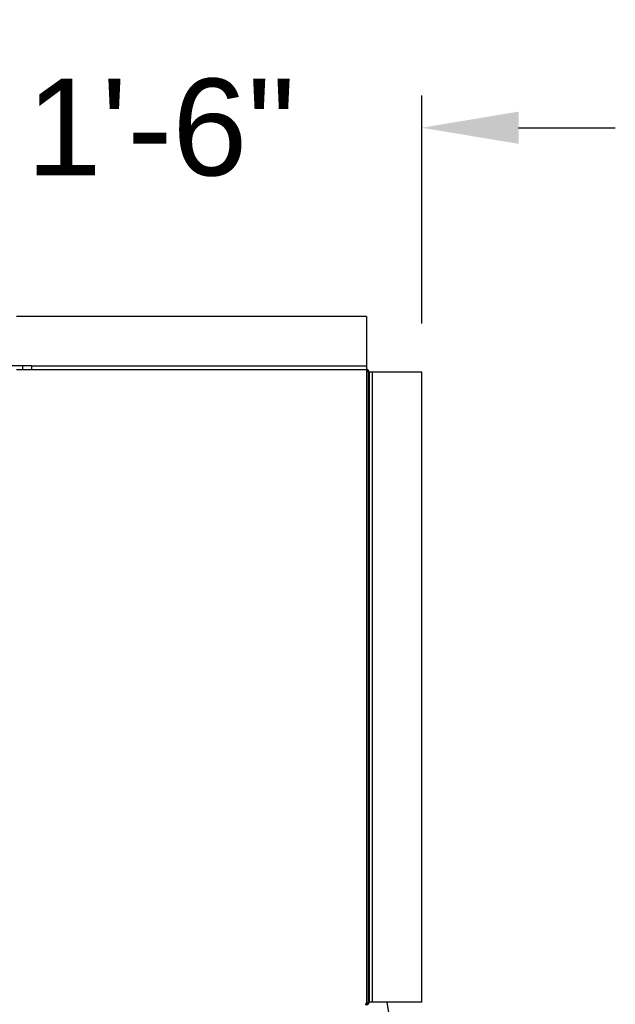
# Model space of a CAD drawing. Header units: inches. Extents: x 170 to 312, y 215 to 248.
# Tile 120 of 256: x 181.27 to 181.847, y 244.3 to 245.253. Entities that reach past the tile are written whole.
import ezdxf
from ezdxf import colors
from ezdxf.entities.mleader import LeaderData, LeaderLine
from ezdxf.math import Vec2, Vec3

# ---------------------------------------------------------------- set-up
doc = ezdxf.new("R2010")
doc.units = ezdxf.units.IN
doc.header["$LTSCALE"] = 0.25
doc.header["$MEASUREMENT"] = 0
doc.layers.add('ANNOTATIONS', color=1, linetype='Continuous')
doc.layers.add('MOTOR RH', color=7, linetype='Continuous')
doc.styles.add('ARIAL', font='arial.ttf', dxfattribs={"height": 0.09375})
doc.dimstyles.new('STANDARD$0', dxfattribs={"dimtxt": 0.09375, "dimasz": 0.09375, "dimexe": 0.03125, "dimexo": 0.046875, "dimgap": 0.09, "dimtad": 0, "dimtih": 1, "dimtoh": 1, "dimdec": 4, "dimzin": 0, "dimdsep": 46, "dimtxsty": 'ARIAL', "dimcen": 0.09, "dimadec": 0, "dimazin": 0, "dimtfac": 1, "dimtdec": 4, "dimtofl": 0, "dimtmove": 0, "dimatfit": 1, "dimfxl": 1, "dimtolj": 1, "dimtzin": 0, "dimarcsym": 0})

# ---------------------------------------------------------------- blocks, each defined once
blk = doc.blocks.new('*D17')
at = {"layer": 'ANNOTATIONS', "color": 0, "lineweight": -2, "transparency": 16777216}
for p, q in [((181.15405, 244.34687), (181.15405, 245.18007)), ((181.65999, 244.95903), (181.65999, 245.18007)), ((181.0603, 245.14882), (180.96655, 245.14882)), ((181.75374, 245.14882), (181.84749, 245.14882))]:
    blk.add_line(p, q, dxfattribs=at)
at = {"layer": 'ANNOTATIONS', "color": 0, "transparency": 16777216}
for points in [[(181.0603, 245.16445), (181.0603, 245.1332), (181.15405, 245.14882)], [(181.75374, 245.16445), (181.75374, 245.1332), (181.65999, 245.14882)]]:
    blk.add_solid(points, dxfattribs=at)
at = {"layer": 'defpoints', "color": 0, "transparency": 16777216}
for p in [(181.65999, 245.14882), (181.65999, 244.91215), (181.15405, 244.3)]:
    blk.add_point(p, dxfattribs=at)
at = {"layer": 'ANNOTATIONS', "color": 0, "transparency": 16777216, "insert": (181.40702, 245.14882), "char_height": 0.09375, "attachment_point": 5, "style": 'ARIAL'}
blk.add_mtext('\\A1;1\'-6"', dxfattribs=at)

msp = doc.modelspace()

# ---------------------------------------------------------------- linework, layer by layer
at = {"layer": 'MOTOR RH'}
for p, q in [((181.60633, 244.96582), (181.60633, 244.3017)), ((181.28194, 244.91812), (181.26274, 244.91812)), ((181.267, 244.91466), (181.60633, 244.91466)), ((181.27341, 244.91466), (181.27341, 244.91812)), ((181.28194, 244.91466), (181.28194, 244.91812)), ((181.60633, 244.91787), (181.28194, 244.91787)), ((181.60803, 244.91215), (181.60803, 244.3017)), ((181.60884, 244.91215), (181.60884, 244.3017)), ((181.65999, 244.91215), (181.60884, 244.91215)), ((181.61204, 244.3017), (181.61204, 244.91215)), ((181.60575, 244.3), (181.60633, 244.3)), ((181.60633, 244.29919), (181.60633, 244.3)), ((181.65999, 244.3017), (181.60803, 244.3017)), ((181.62596, 244.3017), (181.62874, 244.2859))]:
    msp.add_line(p, q, dxfattribs=at)
for radius in [0.00251, 0.00171]:
    msp.add_arc((181.60633, 244.91215), radius, 0, 90, dxfattribs=at)
for points in [[(181.60633, 244.96582), (181.267, 244.96582)], [(181.65999, 244.3017), (181.65999, 244.91215)]]:
    msp.add_open_spline(points, degree=1, dxfattribs=at)
for points, knots in [([(181.60633, 244.3017), (181.60625, 244.30144), (181.60608, 244.30088), (181.60582, 244.30012), (181.60555, 244.29952), (181.60531, 244.29923), (181.60517, 244.2992), (181.60512, 244.29919)], [0, 0, 0, 0, 0.199917, 0.424417, 0.64897, 0.873486, 1, 1, 1, 1]), ([(181.60633, 244.3), (181.60654, 244.30002), (181.60696, 244.30007), (181.6075, 244.30042), (181.60789, 244.30093), (181.60802, 244.30139), (181.60803, 244.30165), (181.60803, 244.3017)], [0, 0, 0, 0, 0.235521, 0.47118, 0.706789, 0.942427, 1, 1, 1, 1]), ([(181.60633, 244.29919), (181.60659, 244.29922), (181.60715, 244.29927), (181.60791, 244.29969), (181.60851, 244.30036), (181.6088, 244.30108), (181.60883, 244.30154), (181.60884, 244.3017)], [0, 0, 0, 0, 0.199954, 0.424458, 0.649004, 0.873555, 1, 1, 1, 1])]:
    msp.add_open_spline(points, degree=3, knots=knots, dxfattribs=at)

# ---------------------------------------------------------------- dimensions: what is measured, and where the dimension line sits
at = {"layer": 'ANNOTATIONS'}
dim = msp.add_linear_dim(base=(181.65999, 245.14882), p1=(181.15405, 244.3), p2=(181.65999, 244.91215), text='1\'-6"', dimstyle='STANDARD$0', dxfattribs=at)
dim.commit()
dim.dimension.update_dxf_attribs({"geometry": '*D17', "text_midpoint": (181.40702, 245.14882), "dimtype": 160})

# ---------------------------------------------------------------- leaders
ml = msp.add_multileader_mtext('Standard', dxfattribs=at)
ml.set_content('TRANSFORMER (15" X 15" TO 20" X 15")', color=256, style='ARIAL')
ml.set_leader_properties()
ml.build(insert=Vec2(0, 0))
ml.multileader.update_dxf_attribs({"dogleg_length": 0.36, "arrow_head_size": 0.09375})
ctx = ml.context
ctx.base_point, ctx.char_height, ctx.arrow_head_size, ctx.landing_gap_size, ctx.plane_origin = Vec3(179.34914, 245.84122), 0.09375, 0.09375, 0.09, Vec3(178.56411, 245.40799)
notes = []
notes.append((ctx, [(0, (1, 1, 0), (179.25119, 245.84122), (1, 0), 0.09796, [(0, [(178.82849, 245.77734)], 0, [])])]))
ctx.mtext.insert, ctx.mtext.flow_direction = Vec3(179.43914, 245.90187), 5
for ctx, leaders in notes:
    for number, flags, end, landing, length, lines in leaders:
        leader = LeaderData()
        leader.index, (leader.has_last_leader_line, leader.has_dogleg_vector, leader.attachment_direction) = number, flags
        leader.last_leader_point, leader.dogleg_vector, leader.dogleg_length = Vec3(end), Vec3(landing), length
        for number, points, colour, breaks in lines:
            line = LeaderLine()
            line.index, line.vertices, line.color, line.breaks = number, Vec3.list(points), colors.encode_raw_color(colour), breaks
            leader.lines.append(line)
        ctx.leaders.append(leader)

doc.saveas('drawing.dxf')
